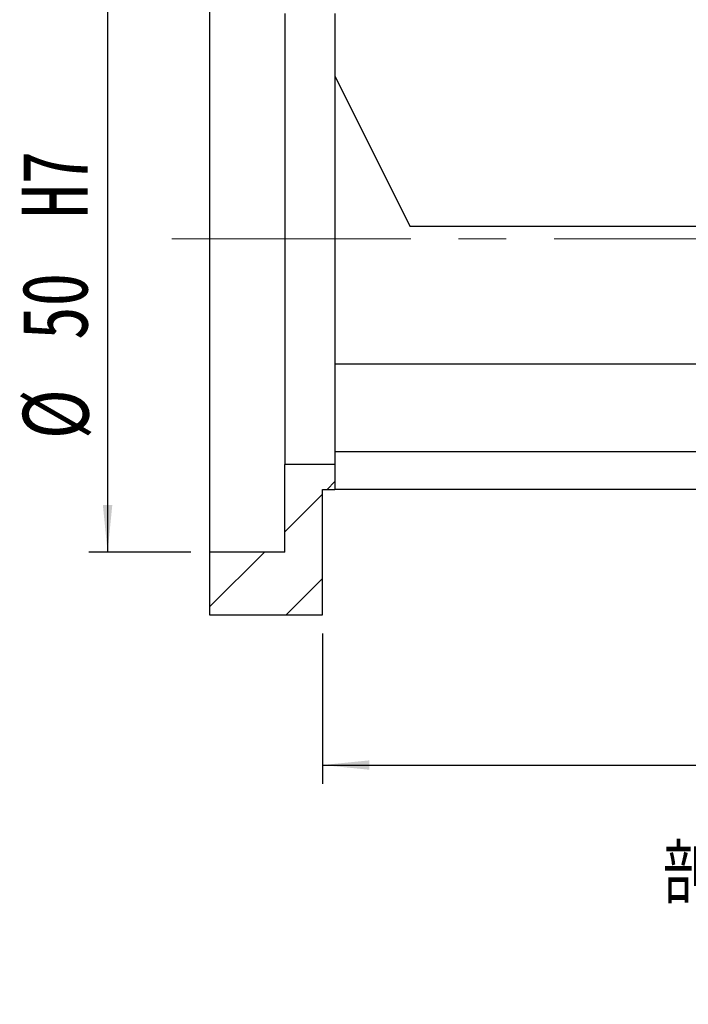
# Model space of a CAD drawing. Header units: millimetres. Extents: x 31 to 291, y 7 to 191.
# Tile 3 of 10: x 184 to 219, y 7 to 59. Entities that reach past the tile are written whole.
import ezdxf

# ---------------------------------------------------------------- set-up
doc = ezdxf.new("R2010")
doc.units = ezdxf.units.MM
doc.linetypes.add('CENTERX2', pattern=[20.32, 12.7, -2.54, 2.54, -2.54])
doc.layers.add('FORMAT', color=7, linetype='Continuous')
doc.styles.add('SLDTEXTSTYLE0', font='TXT', dxfattribs={"width": 0.75})
doc.styles.add('SLDTEXTSTYLE1', font='TXT', dxfattribs={"width": 0.75, "bigfont": 'bigfont'})
doc.dimstyles.new('SLDDIMSTYLE2', dxfattribs={"dimtxt": 3.5, "dimasz": 2.5, "dimexe": 0, "dimexo": 0.0625, "dimgap": 0.875, "dimtad": 1, "dimlfac": 1.5, "dimrnd": 1e-09, "dimzin": 12, "dimdsep": 46, "dimtxsty": 'SLDTEXTSTYLE0', "dimsah": 1, "dimcen": 0.09, "dimadec": 0, "dimazin": 3, "dimtfac": 1, "dimtofl": 0, "dimtmove": 0, "dimatfit": 3, "dimfxl": 1, "dimfrac": 2, "dimtolj": 1, "dimtzin": 12, "dimarcsym": 0})
doc.dimstyles.new('SLDDIMSTYLE8', dxfattribs={"dimtxt": 3.5, "dimasz": 2.5, "dimexe": 0, "dimexo": 0.0625, "dimgap": 0.875, "dimtad": 1, "dimlfac": 1.5, "dimrnd": 1e-09, "dimzin": 12, "dimdsep": 46, "dimtxsty": 'SLDTEXTSTYLE0', "dimsah": 1, "dimcen": 0.09, "dimadec": 0, "dimazin": 3, "dimtfac": 1, "dimtofl": 0, "dimtmove": 0, "dimatfit": 3, "dimfxl": 1, "dimfrac": 2, "dimtolj": 1, "dimarcsym": 0})

# ---------------------------------------------------------------- blocks, each defined once
blk = doc.blocks.new('_D_14')
at = {"layer": 'FORMAT', "color": 7}
for p, q in [((192.958, 64.07), (187.535, 64.07)), ((188.535, 64.07), (188.535, 30.737)), ((192.958, 30.737), (187.535, 30.737))]:
    blk.add_line(p, q, dxfattribs=at)
for points in [[(188.535, 64.07), (188.285, 61.57), (188.785, 61.57)], [(188.535, 30.737), (188.785, 33.237), (188.285, 33.237)]]:
    blk.add_solid(points, dxfattribs=at)
at = {"layer": 'FORMAT', "color": 7, "char_height": 3.5, "attachment_point": 1, "rotation": 90, "style": 'SLDTEXTSTYLE0'}
for s, insert in [('H7', (183.97, 48.514)), ('50', (183.97, 42.029)), ('%%c', (184.023, 36.751))]:
    blk.add_mtext(s, dxfattribs=dict(at, insert=insert))
blk = doc.blocks.new('_D_17')
at = {"layer": 'FORMAT', "color": 7}
for p, q in [((249.291, 33.07), (249.291, 18.407)), ((199.958, 26.403), (199.958, 18.407)), ((199.958, 19.407), (249.291, 19.407))]:
    blk.add_line(p, q, dxfattribs=at)
for points in [[(199.958, 19.407), (202.458, 19.157), (202.458, 19.657)], [(249.291, 19.407), (246.791, 19.657), (246.791, 19.157)]]:
    blk.add_solid(points, dxfattribs=at)
at = {"layer": 'FORMAT', "color": 7, "insert": (223.587, 23.919), "char_height": 3.5, "attachment_point": 1, "style": 'SLDTEXTSTYLE0'}
blk.add_mtext('74', dxfattribs=at)

msp = doc.modelspace()

# ---------------------------------------------------------------- hatches: boundary and pattern name
at = {"layer": 'FORMAT', "linetype": 'Continuous', "lineweight": 18}
h = msp.add_hatch(dxfattribs=at)
h.set_pattern_fill('ANSI31', color=256, style=0)
h.paths.add_polyline_path([(197.95757108, 35.40343484), (197.95757108, 30.73676817), (193.95757108, 30.73676817), (193.95757108, 27.40343484), (199.95757108, 27.40343484), (199.95757108, 34.07010151), (200.62423775, 34.07010151), (200.62423775, 35.40343484)], flags=0)

# ---------------------------------------------------------------- linework, layer by layer
at = {"color": 7, "linetype": 'Continuous', "lineweight": 25}
for p, q in [((193.95757001, 64.07010175), (193.95757001, 30.73676792)), ((197.95757315, 59.40343432), (197.95757315, 35.40343536)), ((200.62423528, 59.40343432), (200.62423528, 35.40343536)), ((200.62423528, 56.07010168), (204.62423842, 48.07010154)), ((226.22423774, 48.07010154), (204.62423842, 48.07010154)), ((226.22423774, 40.73676832), (200.62423528, 40.73676832)), ((229.95757094, 36.07010089), (200.62423528, 36.07010089)), ((200.62423528, 35.40343536), (197.95757315, 35.40343536)), ((197.95757315, 30.73676792), (197.95757315, 35.40343536)), ((200.62423528, 35.40343536), (200.62423528, 34.0701018)), ((199.95757223, 34.0701018), (200.62423528, 34.0701018)), ((199.95757223, 27.40343529), (199.95757223, 34.0701018)), ((233.9575716, 34.0701018), (200.62423528, 34.0701018)), ((193.95757001, 30.73676792), (193.95757001, 27.40343529)), ((197.95757315, 30.73676792), (193.95757001, 30.73676792)), ((193.95757001, 27.40343529), (199.95757223, 27.40343529))]:
    msp.add_line(p, q, dxfattribs=at)
at = {"layer": 'FORMAT', "color": 7, "linetype": 'CENTERX2', "lineweight": 18}
msp.add_line((191.95757108, 47.40343484), (253.44955491, 47.40343484), dxfattribs=at)

# ---------------------------------------------------------------- texts
at = {"layer": 'FORMAT', "insert": (226.01989991, 15.19940724), "char_height": 3.175, "attachment_point": 2, "style": 'SLDTEXTSTYLE1'}
msp.add_mtext('\\M+19655\\M+196CA\\M+19AA4 J-J', dxfattribs=at)

# ---------------------------------------------------------------- dimensions: what is measured, and where the dimension line sits
at = {"layer": 'FORMAT', "color": 7}
dim = msp.add_linear_dim(base=(188.53514445, 30.73676817), p1=(193.95757108, 64.07010151), p2=(193.95757108, 30.73676817), angle=90, text='%%c<>H7', dimstyle='SLDDIMSTYLE8', dxfattribs=at)
dim.commit()
dim.dimension.update_dxf_attribs({"geometry": '_D_14', "text_midpoint": (188.53514445, 45.51026701), "dimtype": 160})
dim = msp.add_linear_dim(base=(249.29090441, 19.40680992), p1=(199.95757108, 27.40343484), p2=(249.29090441, 34.07010151), dimstyle='SLDDIMSTYLE2', dxfattribs=at)
dim.commit()
dim.dimension.update_dxf_attribs({"geometry": '_D_17', "text_midpoint": (226.17277011, 19.40680992), "dimtype": 160})

doc.saveas('drawing.dxf')
